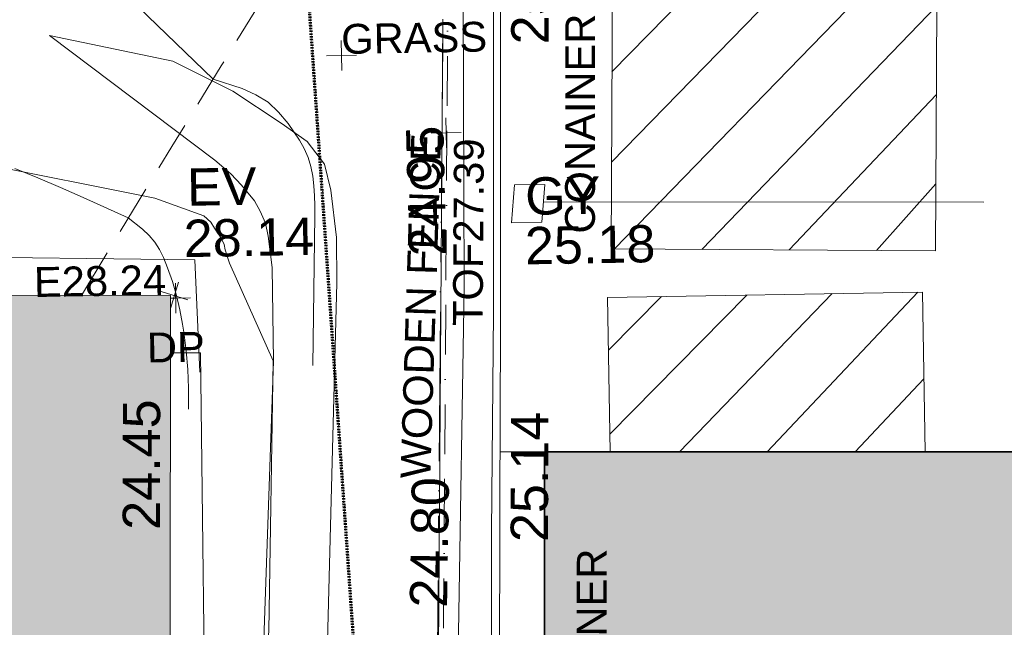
# Model space of a CAD drawing. Header units: millimetres. Extents: x -287732 to 520720, y -103372 to 287754.
# Tile 89 of 256: x -25973 to -16074, y -54177 to -48068. Entities that reach past the tile are written whole.
import ezdxf

# ---------------------------------------------------------------- set-up
doc = ezdxf.new("R2010")
doc.units = ezdxf.units.MM
for name, pattern in [('Dash 1_5mm', [3, 1.5, -1.5]), ('IMPORT-BORDER _5_', [1750, 500, -250, 500, -250, 0, -250]), ('IMPORT-DASHED _2_', [750, 500, -250]), ('IMPORT-UG_ELEC_STREET LIGHTING_QLB2 _2_', [2700, 1500, -300.0000000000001, 0, -250, 150, -300.0000000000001, 0, -200])]:
    doc.linetypes.add(name, pattern=pattern)
for name, color, linetype, lineweight, true_color in [('00_TOPO_EAVE', 7, 'Continuous', 9, 0x666666), ('00_TOPO_FENCE_2D', 7, 'Continuous', 9, 0x3f7f4f), ('00_TOPO_WALL', 7, 'Continuous', 9, 0x7c00a5), ('00_UAV_BUILDING_OUTLINE', 5, 'Continuous', 9, 0x0000ff), ('00_UAV_CONCRETE', 9, 'Continuous', 9, 0x808080), ('00_UAV_FENCE_2D', 7, 'Continuous', 9, 0x264c2f), ('00_UAV_FORM_LINES', 7, 'Continuous', 9, 0x666666), ('00_UAV_ROAD_MARKING_WHITE_CONTINUOUS', 7, 'Continuous', 9, 0x999999), ('00_UAV_SERV_GULLY', 7, 'Continuous', 9, 0x5252a5), ('00_UAV_WALL', 7, 'Continuous', 9, 0x7c00a5), ('01_DTM_CONTOUR_MNR', 7, 'Continuous', 9, 0xa5a552), ('12333-PUM-2D-U-0001-C01 - Rev2_REVIT IMPORT_dwg', 7, 'Continuous', 9, 0x767676), ('A_RHA_Line', 7, 'Continuous', 9, 0x00a600), ('CONTAINER', 7, 'Continuous', 9, 0x0000a5), ('CONTAINER_TXT', 7, 'Continuous', 9, 0x0000a5), ('CONTOURS_INDEX', 4, 'Continuous', 9, 0x00ffff), ('CONTOURS_MINOR', 7, 'Continuous', 9, 0x00a5a5), ('DOWNPIPE_TXT', 7, 'Continuous', 9, 0x7fbfff), ('EAVE', 3, 'Continuous', 9, 0x00ff00), ('EAVE_LVL', 3, 'Continuous', 9, 0x00ff00), ('FENCE', 7, 'IMPORT-BORDER _5_', 9, 0xa55200), ('FENCE_TXT', 7, 'Continuous', 9, 0xa55200), ('HATCHING', 4, 'Continuous', 9, 0x00ffff), ('PUM-ELECTRIC-SL-QLB2', 7, 'IMPORT-UG_ELEC_STREET LIGHTING_QLB2 _2_', 9, 0xff7f7f), ('TOP_OF_FENCE_LEVEL', 7, 'Continuous', 9, 0xa500a5), ('TOP_OF_FENCE_LEVEL_TXT', 7, 'Continuous', 9, 0xa500a5)]:
    doc.layers.add(name, color=color, linetype=linetype, lineweight=lineweight, true_color=true_color)
for name, color, linetype, lineweight in [('00_TOPO_SURFACE', 7, 'Continuous', 9), ('A_RHA_Detail', 7, 'Continuous', 9), ('CHANGE_OF_SURFACE', 7, 'IMPORT-DASHED _2_', 9), ('Text', 7, 'Continuous', 9), ('TEXT_TXT', 7, 'Continuous', 9)]:
    doc.layers.add(name, color=color, linetype=linetype, lineweight=lineweight)
doc.styles.add('Arial_3', font='arial.ttf', dxfattribs={"height": 299.9999999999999})
doc.styles.add('Swis721 Lt BT_2', font='swissl.ttf', dxfattribs={"height": 375})
pattern_1 = [(45, (-537532529.603, -725615860.767), (-441.9417382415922, 441.9417382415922), [])]

# ---------------------------------------------------------------- blocks, each defined once
blk = doc.blocks.new('12333-PUM-2D-U-0001-C01 - Rev2_REVIT IMPORT_dwg_MSL_Eaves_SYM_1-V22-Site Location Plan Proposed')
at = {"layer": '00_TOPO_EAVE', "color": 254, "true_color": 0xcccccc}
for p, q in [((-111.0279323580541, -341.0383810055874), (116.0873754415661, 356.5791934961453)), ((356.5791934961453, -116.0873754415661), (-356.5791934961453, 116.0873754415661))]:
    blk.add_line(p, q, dxfattribs=at)
blk = doc.blocks.new('12333-PUM-2D-U-0001-C01 - Rev2_REVIT IMPORT_dwg_MGS62954_T2_Galway_ITM_3d_Rev1-2077680-Site Location Plan Proposed')
at = {"layer": '00_TOPO_FENCE_2D', "color": 254, "true_color": 0xcccccc, "flags": 128}
blk.add_lwpolyline([(533902948.7438098, 725542172.8002026), (533900153.5282566, 725542340.329408), (533899753.0120585, 725520459.3475239), (533893723.5134206, 725520593.1679102), (533893691.0967346, 725519041.971383), (533893689.6295341, 725518971.7632015), (533893631.0029881, 725516166.377903), (533882627.5718876, 725516344.970739), (533882619.3324398, 725516345.1044707), (533880070.9828296, 725516386.4658406), (533879974.9136089, 725510994.8760719), (533879974.3213546, 725510961.6376125), (533879864.3060461, 725504787.3665131)], dxfattribs=at)
at = {"layer": '00_TOPO_SURFACE', "color": 254, "true_color": 0xcccccc, "flags": 128}
blk.add_lwpolyline([(533865060.0000002, 725512080), (533865060.2829556, 725511813.0057487), (533865050.0000001, 725510240.0000001), (533865020.0000001, 725507710.0000001), (533865040.0000001, 725507000.0000001), (533865550.0000001, 725506970.0000001), (533865700.0000001, 725505550.0000001), (533869930.0000002, 725505470.0000001), (533874150.0000001, 725505450.0000002), (533876870.0000001, 725505370.0000001), (533876900.0000001, 725504240)], dxfattribs=at)
at = {"layer": '00_TOPO_WALL', "color": 254, "true_color": 0xcccccc, "flags": 128}
blk.add_lwpolyline([(533879572.4470077, 725505043.369249), (533879628.5584332, 725508962.1696302), (533879662.7822384, 725511195.4342175), (533879715.0807169, 725514557.5759838), (533879742.880222, 725516735.1977768), (533880152.9825587, 725516729.5628747), (533880211.8899742, 725516728.7534729), (533882486.2001281, 725516697.5039197), (533883009.0990509, 725516683.993104), (533883115.9435996, 725516681.2324234), (533884849.2400737, 725516636.0838397), (533888463.7780115, 725516577.4089377), (533893344.6510323, 725516496.2617567), (533893394.9150465, 725518205.8596152), (533893415.0181167, 725519690.1822386), (533893428.5374726, 725520688.298965), (533893423.7800471, 725520895.8861896), (533894657.7046306, 725520875.2225811), (533895324.9494088, 725520858.753671)], dxfattribs=at)
at = {"layer": '00_UAV_CONCRETE', "color": 254, "true_color": 0xcccccc, "flags": 128}
blk.add_lwpolyline([(533876609.1187353, 725504440.005026), (533876909.2678877, 725504434.5375907), (533876885.9027221, 725499737.2406384), (533876883.2678877, 725499207.5375907), (533876824.2678877, 725496914.5375907), (533876466.2028123, 725496915.4716735)], dxfattribs=at)
at = {"layer": '00_UAV_FENCE_2D', "color": 254, "true_color": 0xcccccc, "flags": 128}
blk.add_lwpolyline([(533879864.3060461, 725504787.3665131), (533879804.2678877, 725502583.5375907), (533879734.2678877, 725498150.5375906), (533879714.2678878, 725495754.5375907)], dxfattribs=at)
at = {"layer": '00_UAV_FORM_LINES', "color": 254, "true_color": 0xcccccc, "flags": 128}
for points in [[(533875449.9865003, 725507652.0060002), (533876683.3015002, 725507372.1725004), (533877283.3015001, 725507060.1725004), (533877763.3015001, 725506730.1725004), (533878019.3015002, 725506541.1725004), (533878191.3015003, 725506310.1725004), (533878249.3015002, 725506048.1725004), (533878299.3015001, 725505571.1725003), (533878292.3015001, 725505115.1725003), (533878136.3015002, 725501513.1725), (533878010.3015001, 725497587.1725004), (533878064.9865002, 725496901.0060002), (533878234.9865002, 725494663.0060002), (533878421.9865002, 725493524.0060002), (533878529.9865003, 725492988.0060003), (533878731.9865001, 725492715.0060003), (533878981.9865, 725492540.0060003), (533879405.9865002, 725492390.0060003), (533880142.9865001, 725492253.0060002), (533880155.7577042, 725492251.2414801)], [(533877287.6327338, 725495639.236725), (533877353.5495001, 725498643.014), (533877503.5495, 725501637.0139999), (533877642.5495001, 725504338.0139999), (533877647.5495002, 725505278.014), (533877612.5495001, 725505595.0140002), (533877586.5495, 725505726.014), (533877535.5495001, 725505848.0140002), (533877481.5495001, 725505952.014), (533877353.5495001, 725506111.014), (533877247.5495001, 725506228.0140002), (533877089.5495, 725506369.014), (533875449.9865001, 725507652.006)]]:
    blk.add_lwpolyline(points, dxfattribs=at)
at = {"layer": '00_UAV_ROAD_MARKING_WHITE_CONTINUOUS', "color": 254, "true_color": 0xcccccc}
for p, q in [((533884813.2678876, 725505811.5375909), (533880384.6390681, 725505891.4587064)), ((533879905.1363698, 725503386.1259271), (533880349.9814034, 725503378.3097664))]:
    blk.add_line(p, q, dxfattribs=at)
at = {"layer": '00_UAV_SERV_GULLY', "color": 254, "true_color": 0xcccccc}
for p, q in [((533880060.0000002, 725505686.4000002), (533880098.1000001, 725506067.4000002)), ((533880098.1000001, 725506067.4000002), (533880402.9000001, 725506067.4000002)), ((533880402.9000001, 725506067.4000002), (533880364.8000002, 725505686.4000002)), ((533880060.0000002, 725505686.4000002), (533880364.8000002, 725505686.4000002))]:
    blk.add_line(p, q, dxfattribs=at)
at = {"layer": '00_UAV_WALL', "color": 254, "true_color": 0xcccccc, "flags": 128}
blk.add_lwpolyline([(533880082.2289637, 725515857.2432239), (533880051.8100029, 725513975.8591763), (533880036.5495443, 725513032.0142177), (533880004.9689218, 725508976.8649198), (533880004.5495442, 725508923.0142179), (533879926.2678878, 725504396.5375909), (533879917.5119321, 725503977.8682058), (533879861.2678877, 725501288.5375909), (533879837.0257767, 725498978.6107339), (533879826.2678878, 725497953.5375907), (533879744.4277777, 725495719.4170469), (533879741.3421283, 725495649.4542991), (533879737.2678877, 725495558.5375909), (533879294.3180541, 725495566.6837332), (533879321.3567926, 725496581.1590201), (533879448.7692579, 725501361.589039), (533879455.906242, 725501574.050916), (533879572.4470077, 725505043.369249)], dxfattribs=at)
at = {"layer": '01_DTM_CONTOUR_MNR', "color": 254, "true_color": 0xcccccc, "flags": 128}
blk.add_lwpolyline([(533876463.8426047, 725496791.2065678), (533876470.0000001, 725496790.0000002), (533876460.0475275, 725496396.1560696), (533876456.3228971, 725496395.2934444), (533876753.6460951, 725496464.1535616), (533876887.1428573, 725496728.5714288), (533877056.9759526, 725497683.5252792), (533877190.1181564, 725498833.8992575), (533877440.0000004, 725500520.0000002), (533877550.526316, 725501629.7368425), (533877640.0000001, 725504340.0000001), (533877216.4964287, 725505330.0196428), (533877178.4378533, 725505465.8658195), (533877167.8260871, 725505518.9130435), (533877146.6829776, 725505568.2206409), (533877122.845448, 725505610.4104261), (533877073.7195124, 725505684.0675815), (533877036.8952457, 725505747.7102929), (533876967.256026, 725505812.0728449), (533876479.0514932, 725505997.720138), (533874701.0262182, 725506382.5059073)], dxfattribs=at)
at = {"xscale": 0.375, "yscale": 0.375, "zscale": 0.375}
blk.add_blockref('12333-PUM-2D-U-0001-C01 - Rev2_REVIT IMPORT_dwg_MSL_Eaves_SYM_1-V22-Site Location Plan Proposed', (533876659.2149742, 725505013.3542436), dxfattribs=at)
at = {"layer": '00_TOPO_EAVE', "char_height": 375, "attachment_point": 1, "line_spacing_factor": 1.005061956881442, "style": 'Swis721 Lt BT_2'}
for s, insert, width in [('EV', (533876803.885453, 725506289.406524), 736.078940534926), ('28.14', (533876762.0636193, 725505773.9231027), 1495.902363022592)]:
    blk.add_mtext(s, dxfattribs=dict(at, insert=insert, width=width))
at = {"layer": '00_TOPO_WALL', "color": 251, "true_color": 0x666666, "insert": (533879025.3143741, 725505365.1583904), "char_height": 375, "width": 1495.902363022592, "attachment_point": 1, "rotation": 90.42466843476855, "line_spacing_factor": 1.005061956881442, "style": 'Swis721 Lt BT_2'}
blk.add_mtext('24.95', dxfattribs=at)
at = {"layer": '00_UAV_BUILDING_OUTLINE', "color": 251, "true_color": 0x666666, "insert": (533876097.309734, 725502669.6517162), "char_height": 375, "width": 1495.902363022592, "attachment_point": 1, "rotation": 88.9118933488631, "line_spacing_factor": 1.005061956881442, "style": 'Swis721 Lt BT_2'}
blk.add_mtext('24.45', dxfattribs=at)
at = {"layer": '00_UAV_SERV_GULLY', "color": 251, "true_color": 0x666666, "char_height": 375, "attachment_point": 1, "line_spacing_factor": 1.005061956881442, "style": 'Swis721 Lt BT_2'}
for s, insert, width in [('GY', (533880201.7503634, 725506138.9437646), 821.5590755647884), ('25.18', (533880191.154386, 725505641.2570455), 1495.902363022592)]:
    blk.add_mtext(s, dxfattribs=dict(at, insert=insert, width=width))
at = {"layer": '00_UAV_WALL', "color": 251, "true_color": 0x666666, "char_height": 375, "width": 1495.902363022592, "attachment_point": 1, "line_spacing_factor": 1.005061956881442, "style": 'Swis721 Lt BT_2'}
for s, insert, rotation in [('25.18', (533880088.7597146, 725507480.0852641), 89.03854434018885), ('25.14', (533879995.0775098, 725502478.7190335), 88.80190384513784), ('24.80', (533878969.3490336, 725501840.5362768), 88.07605313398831)]:
    blk.add_mtext(s, dxfattribs=dict(at, insert=insert, rotation=rotation))
blk = doc.blocks.new('12333-PUM-2D-U-0001-C01 - Rev2_REVIT IMPORT_dwg_SPOT-2077713-Site Location Plan Proposed')
at = {"layer": 'Text', "color": 253, "true_color": 0xaaaaaa}
for p, q in [((0, 500.0000000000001), (0, -500.0000000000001)), ((-500.0000000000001, 0), (500.0000000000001, 0))]:
    blk.add_line(p, q, dxfattribs=at)
blk = doc.blocks.new('12333-PUM-2D-U-0001-C01 - Rev2_REVIT IMPORT_dwg_SPOT-2077724-Site Location Plan Proposed')
at = {"layer": 'TOP_OF_FENCE_LEVEL', "color": 254, "true_color": 0xe1aae1}
for p, q in [((0, 500.0000000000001), (0, -500.0000000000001)), ((-500.0000000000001, 0), (500.0000000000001, 0))]:
    blk.add_line(p, q, dxfattribs=at)
blk = doc.blocks.new('12333-PUM-2D-U-0001-C01 - Rev2_REVIT IMPORT_dwg_SPOT-V239-Site Location Plan Proposed')
at = {"layer": 'EAVE_LVL', "color": 81, "true_color": 0xaaffaa}
for p, q in [((0, 500.0000000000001), (0, -500.0000000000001)), ((-168.447417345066, 0), (500.0000000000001, 0))]:
    blk.add_line(p, q, dxfattribs=at)
blk = doc.blocks.new('12333-PUM-2D-U-0001-C01 - Rev2_REVIT IMPORT_dwg-1620468-Site Location Plan Proposed')
at = {"layer": 'HATCHING', "true_color": 0xaaffff}
h = blk.add_hatch(dxfattribs=at)
h.set_pattern_fill('FP_16', color=131, style=0, pattern_type=2)
h.set_pattern_definition(pattern_1)
h.paths.add_polyline_path([(243237.1246580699, -110522.1197558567), (243377.2859310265, -104378.3839680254), (240116.5899595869, -104303.995466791), (239976.4286867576, -110447.7312547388), (243210.405462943, -110521.5101924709)])
h = blk.add_hatch(dxfattribs=at)
h.set_pattern_fill('FP_16', color=131, style=0, pattern_type=2)
h.set_pattern_definition(pattern_1)
h.paths.add_polyline_path([(243099.4540096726, -112542.8839932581), (243099.4540096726, -110935.1317010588), (239933.0290948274, -110935.1317010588), (239933.029094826, -112487.6138407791)])
at = {"layer": 'CHANGE_OF_SURFACE', "color": 253, "true_color": 0xaaaaaa, "flags": 128}
blk.add_lwpolyline([(234643.5364143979, -110821.2172150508), (235579.7900813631, -109341.4738620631), (236090.2877113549, -108540.1029731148), (236968.9164408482, -107160.8458622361), (238407.484381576, -107404.9568613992)], dxfattribs=at)
at = {"layer": 'CONTAINER', "color": 9, "true_color": 0xaaaae1}
blk.add_line((239933.0290948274, -110935.1317010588), (239933.0290948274, -112487.6138407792), dxfattribs=at)
at = {"layer": 'CONTAINER', "color": 9, "true_color": 0xaaaae1, "flags": 128}
blk.add_lwpolyline([(240116.5899595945, -104303.9954667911), (239976.4286867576, -110447.7312547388), (243237.1246580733, -110522.1197558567), (243377.2859310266, -104378.3839680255)], close=True, dxfattribs=at)
blk.add_lwpolyline([(243099.4540096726, -112542.8839932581), (243099.4540096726, -110935.1317010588), (239933.0290948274, -110935.1317010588)], dxfattribs=at)
at = {"layer": 'CONTOURS_INDEX', "color": 131, "true_color": 0xaaffff, "flags": 128}
blk.add_lwpolyline([(237807.7914833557, -118330.7670647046), (238039.2603074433, -118398.1209091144), (238075.1733171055, -118368.6831623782), (238327.0190584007, -108108.3568545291)], dxfattribs=at)
at = {"layer": 'CONTOURS_MINOR', "color": 254, "true_color": 0xaae1e1, "flags": 128}
for points in [[(235701.3599848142, -111983.2504834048), (235702.0912005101, -111962.4425970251), (235704.0414640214, -111773.9867316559), (235699.7868642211, -111585.824971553), (235686.2249693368, -111398.1043690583), (235666.4582111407, -111210.677871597), (235655.7355152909, -111128.5676187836), (235631.7428614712, -110983.6376524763), (235601.2775239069, -110840.3163446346), (235561.1031604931, -110699.4080246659), (235514.4561139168, -110560.108363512), (235475.5534268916, -110455.9133854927), (235437.3958698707, -110374.2529111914), (235391.6163732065, -110298.0333138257), (235334.4039665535, -110229.9750307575), (235269.5696197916, -110167.357624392), (235127.7914835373, -110050.7670646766), (234677.9640361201, -109837.9476901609), (234452.1679836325, -109733.5546511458), (234225.1963454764, -109631.8485289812), (233996.4613267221, -109534.1727832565)], [(236958.1247202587, -111565.4670051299), (237004.5478247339, -110058.9459990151), (237005.6271647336, -109959.9130593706), (237004.0834674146, -109860.9732663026), (236998.6052133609, -109762.1731936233), (236990.5039214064, -109663.4662677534), (236973.6263660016, -109567.2255023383), (236948.0942210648, -109474.0334714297), (236909.5801917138, -109385.4145425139), (236862.4115728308, -109299.844347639), (236751.9627145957, -109129.6308110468), (236658.9245392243, -109013.7098442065), (236553.9989320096, -108912.918870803), (236431.2421773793, -108834.8228887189), (236296.5979909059, -108771.8569005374), (236007.791483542, -108670.7670644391), (235359.0012985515, -108027.6115728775), (235040.7070211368, -107700.5730315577), (234730.5230692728, -107366.2749959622), (234432.504606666, -107021.0877186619), (234142.5964698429, -106668.6409467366), (233702.0348097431, -106113.0515040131)]]:
    blk.add_lwpolyline(points, dxfattribs=at)
at = {"layer": 'EAVE', "color": 81, "true_color": 0xaaffaa}
blk.add_line((235590.4256228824, -110865.6053022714), (235539.9120628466, -110864.51727735), dxfattribs=at)
at = {"layer": 'FENCE', "color": 9, "true_color": 0xe1c5aa, "flags": 128}
blk.add_lwpolyline([(238123.9507297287, -118479.0530130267), (238376.3469187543, -108039.0288378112), (238628.7431074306, -102899.3246285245), (238835.2490800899, -100031.186118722), (249458.834119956, -100857.2100097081)], dxfattribs=at)
at = {"layer": 'PUM-ELECTRIC-SL-QLB2', "color": 254, "true_color": 0xffd4d4, "flags": 128}
blk.add_lwpolyline([(258140.1651257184, -112114.3102688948), (258577.3501528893, -107819.356178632), (259215.3501529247, -99924.35617861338), (253370.3501528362, -99103.35617861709), (241433.3501529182, -98776.35617868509), (241121.3501528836, -99052.35617863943), (238439.3501528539, -103803.356178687), (238131.6102505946, -115576.9161901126)], dxfattribs=at)
blk.add_blockref('12333-PUM-2D-U-0001-C01 - Rev2_REVIT IMPORT_dwg_MGS62954_T2_Galway_ITM_3d_Rev1-2077680-Site Location Plan Proposed', (-533641079.6498471, -725615854.3561786))
at = {"xscale": 0.3, "yscale": 0.3, "zscale": 0.3}
for name, p in [('12333-PUM-2D-U-0001-C01 - Rev2_REVIT IMPORT_dwg_SPOT-2077713-Site Location Plan Proposed', (237300.6596884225, -108456.0618303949)), ('12333-PUM-2D-U-0001-C01 - Rev2_REVIT IMPORT_dwg_SPOT-2077724-Site Location Plan Proposed', (238339.2218460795, -109252.063622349)), ('12333-PUM-2D-U-0001-C01 - Rev2_REVIT IMPORT_dwg_SPOT-V239-Site Location Plan Proposed', (235590.4256228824, -110865.6053022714))]:
    blk.add_blockref(name, p, dxfattribs=at)
at = {"layer": 'CONTAINER_TXT', "char_height": 299.9999999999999, "width": 2637.10076818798, "attachment_point": 1, "rotation": 88.93343500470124, "line_spacing_factor": 0.9417779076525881, "style": 'Arial_3'}
for insert in [(239516.8261474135, -110285.5609016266), (239538.648704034, -115664.6923775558)]:
    blk.add_mtext('CONAINER', dxfattribs=dict(at, insert=insert))
at = {"layer": 'DOWNPIPE_TXT', "insert": (235293.1162511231, -111208.3315536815), "char_height": 299.9999999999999, "width": 694.1671938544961, "attachment_point": 1, "line_spacing_factor": 0.9417779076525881, "style": 'Arial_3'}
blk.add_mtext('DP', dxfattribs=at)
at = {"layer": 'EAVE_LVL', "insert": (234168.7888749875, -110530.0264339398), "char_height": 299.9999999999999, "width": 1590.340713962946, "attachment_point": 1, "line_spacing_factor": 0.9417779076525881, "style": 'Arial_3'}
blk.add_mtext('E28.24', dxfattribs=at)
at = {"layer": 'FENCE_TXT', "insert": (237819.1712778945, -112713.1958161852), "char_height": 299.9999999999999, "width": 4135.620424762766, "attachment_point": 1, "rotation": 87.18862937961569, "line_spacing_factor": 0.9417779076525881, "style": 'Arial_3'}
blk.add_mtext('WOODEN FENCE', dxfattribs=at)
at = {"layer": 'TEXT_TXT', "insert": (237300.6596884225, -108141.050735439), "char_height": 299.9999999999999, "width": 1751.945774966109, "attachment_point": 1, "line_spacing_factor": 0.9417779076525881, "style": 'Arial_3'}
blk.add_mtext('GRASS', dxfattribs=at)
at = {"layer": 'TOP_OF_FENCE_LEVEL_TXT', "insert": (238372.2721330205, -111194.0702549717), "char_height": 299.9999999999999, "width": 2255.125169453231, "attachment_point": 1, "rotation": 88.61509759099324, "line_spacing_factor": 0.9417779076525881, "style": 'Arial_3'}
blk.add_mtext('TOF27.39', dxfattribs=at)

msp = doc.modelspace()

# ---------------------------------------------------------------- hatches: boundary and pattern name
at = {"layer": 'A_RHA_Detail', "true_color": 0xc0c0c0}
h = msp.add_hatch(color=9, dxfattribs=at)
h.paths.add_polyline_path([(-80880.60083809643, -68502.79057078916), (-80400.865924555, -68483.41509113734), (-80400.865924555, -62984.64684185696), (-24474.85765177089, -63009.32043784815), (-24456.14471271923, -50840.30023858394), (-36622.55041039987, -50831.65104353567), (-36622.55041039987, -44228.57792613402), (-50959.0526582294, -44218.38599194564), (-50959.0526582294, -42573.78171514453), (-54563.9325804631, -42571.21897729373), (-54565.69773352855, -45054.17447474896), (-92408.82109321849, -45027.27149621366), (-92411.78875845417, -49201.74309222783), (-100061.9988811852, -49201.74309222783), (-100052.2214449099, -64852.82557838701), (-86120.90825229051, -64852.82557838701), (-86092.1662649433, -62957.90041523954), (-84861.10047608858, -62957.90041523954), (-84854.79052929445, -68240.109737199), (-80870.60226892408, -68240.10973722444)])
h.paths.add_polyline_path([(-137238.9269902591, -68461.9384092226), (-132719.7426408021, -68433.0633692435), (-132847.0731201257, -62850.04282283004), (-130454.6837966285, -62916.63108078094), (-130498.2830220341, -61355.85393642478), (-117581.136331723, -61423.42893438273), (-117492.3908565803, -49183.91309190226), (-125136.5200282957, -49178.47881952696), (-125133.572703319, -45032.61887136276), (-163007.1824077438, -45005.6942194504), (-163007.1824076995, -44090.2963411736), (-163123.8521269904, -44090.21339942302), (-163122.6389897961, -42383.75184302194), (-166563.8543419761, -42383.75184298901), (-166565.034908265, -44044.39824208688), (-193158.4656786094, -44025.49275805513), (-193195.152889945, -62863.65652504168), (-137269.7106414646, -62916.63108078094), (-137254.3708868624, -65679.90523788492)])
h.paths.add_polyline_path([(120310.9497607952, -32334.28230164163), (120312.4652266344, -31610.73011961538), (133451.2244789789, -31638.24899384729), (133469.2230092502, -19717.98315780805), (121295.7536929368, -19692.48606430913), (121319.8434528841, -8190.941560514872), (112277.0825930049, -8172.001674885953), (112263.1770823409, -14811.1234547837), (78285.85310969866, -14739.95861438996), (78292.82277619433, -8167.077575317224), (75241.99098605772, -8160.673431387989), (69355.76844233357, -8152.931592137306), (69353.6659720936, -9156.74635762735), (68372.60878945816, -9154.691552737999), (68372.60878945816, -13705.52853215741), (69333.7233474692, -13707.54156770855), (69325.07112547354, -16249.53369228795), (66623.4489111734, -16249.53369228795), (66619.79243935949, -17995.29925530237), (65989.07757494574, -17995.2992552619), (65985.44262772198, -19730.78799483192), (57152.23993377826, -19712.28702421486), (57127.42535098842, -31559.89463417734), (70277.87165424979, -31587.43801817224), (70277.87165431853, -32271.7414715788), (78263.96947909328, -32285.12944888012), (78266.62661740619, -31019.79372153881), (112335.8856506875, -31091.15111860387), (112335.8856506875, -32317.57330553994), (119781.4233959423, -32333.17321913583)])
h.paths.add_polyline_path([(7503.717409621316, -1791.439263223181), (15482.43097392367, -674.0213231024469), (15484.0826588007, 148.1327206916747), (56188.28042539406, 205.5276654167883), (56155.84326007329, 14338.3166313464), (18016.62665935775, 14236.48149539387), (17967.9025208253, 34313.18372071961), (21727.10644863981, 34324.0692624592), (21708.90974962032, 40608.10218321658), (18009.66447159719, 40608.10218321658), (17995.54603706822, 45483.75063442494), (9770.084204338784, 45420.6329473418), (3966.213879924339, 45446.76585222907), (3984.771235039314, 14176.56786832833), (1023.062455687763, 14176.56786837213), (-276.5134647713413, 14190.52623461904), (-231.6790044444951, 5968.135265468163), (-226.4491536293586, 193.7444677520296), (553.0869992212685, 183.4716499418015), (7477.609307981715, 143.2867586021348), (7488.638446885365, -674.0213231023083)])
h.paths.add_polyline_path([(77755.59663317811, 53.47451145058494), (77729.51881611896, 1699.844979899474), (94464.47132486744, 1659.976083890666), (94606.37913471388, 17991.390236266), (88810.4190114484, 18015.03260816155), (88799.89418497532, 14436.74271609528), (69413.88950349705, 14457.8773889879), (69377.35724448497, 99.62816357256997), (75241.99098605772, 67.32134432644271)])
h.paths.add_polyline_path([(61252.12079701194, 46453.95617366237), (105774.7348988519, 46472.68783506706), (105768.2642198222, 61852.61234306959), (92285.13876309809, 61852.61234306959), (92308.59670399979, 65784.30757140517), (96107.4668000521, 65767.60445243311), (96059.68081117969, 75209.20847378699), (101084.8427276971, 75071.88872764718), (104988.0046543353, 74765.36560406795), (108403.6894220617, 74363.8408943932), (112009.2703903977, 73787.25420861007), (115645.3524815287, 73049.69667206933), (116890.8108051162, 72761.69136252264), (120208.9929833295, 71893.18353872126), (120865.241739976, 71703.68484519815), (124135.6329506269, 70669.67317906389), (127435.6253142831, 69480.50055823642), (127820.4368670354, 69394.93141813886), (128274.3081769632, 69331.69585753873), (128731.8791144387, 69306.66104516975), (129189.9401488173, 69320.00258290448), (129645.2782985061, 69371.62688826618), (130094.6997111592, 69461.17185603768), (130535.0520071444, 69588.00939074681), (130963.246434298, 69751.24981927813), (131376.2795165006, 69949.74812590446), (131771.2541232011, 70182.11198903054), (132162.5575600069, 70460.5404660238), (132496.0921583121, 70741.69081113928), (132820.871367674, 71064.98072578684), (133117.4593294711, 71414.31364272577), (133383.77568926, 71787.23923950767), (133616.5473239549, 72178.5372844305), (133817.1647262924, 72590.54524898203), (133982.6025969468, 73017.89547513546), (134111.7005086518, 73457.59040801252), (134203.5529320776, 73906.54590458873), (134257.5155883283, 74361.61286216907), (134272.5462649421, 74819.5993153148), (134250.5259875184, 75277.29281745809), (134189.6227572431, 75731.48297747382), (134090.9274700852, 76178.98397757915), (133955.1324028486, 76616.65691993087), (133783.1900598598, 77041.43184345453), (133576.3064937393, 77450.32925647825), (133335.932843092, 77840.48103920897), (133063.7551572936, 78209.15055532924), (132761.6825665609, 78553.75185442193), (132431.8338935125, 78871.8678050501), (132076.5227905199, 79161.26705197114), (131698.2415080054, 79419.91966861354), (131299.6434187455, 79646.01139197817), (131093.5942456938, 79746.34209763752), (132146.0467355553, 83110.22226145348), (122787.7632953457, 86282.54285518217), (121604.3555412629, 82800.3591886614), (117095.9864227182, 83870.84033785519), (116841.9598400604, 83526.35449572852), (116120.5435466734, 91221.93611972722), (110237.7341284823, 91274.27491021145), (110194.3680786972, 90435.39030214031), (104988.0046543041, 90486.49901390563), (104973.2761846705, 94309.82427956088), (103746.1314668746, 94309.8242795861), (103839.9937121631, 122852.1474271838), (96365.09202306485, 122931.9599470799), (96350.3400238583, 123952.4168585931), (104555.5505249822, 123902.1925226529), (104607.3234458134, 120248.5396156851), (125502.5015002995, 120134.1933400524), (125662.0200253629, 137657.3796882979), (114479.5865733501, 137699.2256881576), (114382.306264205, 129149.9458158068), (104644.159003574, 129187.9975073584), (104577.9931702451, 126217.3903144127), (101184.4926406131, 126159.1566967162), (101264.6166812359, 135959.2655565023), (89967.23178808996, 135988.8856164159), (89927.63362986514, 125823.6463181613), (93630.53562302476, 125840.7948842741), (93580.65688892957, 122931.9599470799), (88697.38835376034, 122904.7310126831), (88679.3898954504, 95739.09143775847), (86378.25848996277, 95739.09143775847), (86378.18187189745, 96178.1008337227), (83279.50743284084, 96200.92083327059), (83273.62493422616, 95735.74732133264), (70169.67509619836, 95733.22421950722), (70166.26842742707, 96272.07409347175), (66674.99731294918, 96257.14073655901), (66654.74538556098, 95755.71092136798), (65784.77231079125, 95755.71092136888), (65887.65094984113, 117470.630565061), (53473.3427162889, 117487.9046429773), (53434.44066309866, 98570.46349063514), (40649.41626916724, 98570.46349063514), (40610.16711559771, 94406.01479078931), (38853.82372868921, 94410.36303440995), (38848.65589191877, 89463.65332729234), (40612.46601912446, 89518.45976927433), (40665.38257362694, 86257.73741128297), (38372.19584460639, 86305.72309285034), (38369.79374539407, 76901.0507917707), (50937.9512507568, 76944.40198294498), (50922.88567286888, 74598.78180889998), (56484.9061132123, 74588.85093771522), (56484.9061132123, 75194.85181995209), (92465.4037153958, 75233.0258166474), (92645.92783662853, 71766.64845094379), (89810.55521366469, 69362.83965827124), (85313.16173974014, 69360.94750420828), (85313.16173974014, 66907.4050808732), (75210.14498263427, 66903.15451589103), (75210.14498263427, 63815.70944550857), (70819.40014309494, 63815.70999200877), (70819.21601505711, 64253.35708059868), (69456.83415683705, 64253.35708059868), (69455.7195737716, 66901.99623166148), (61303.32856759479, 66898.5668068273), (61304.56054988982, 63970.32021231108), (70500.41048208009, 63970.32021219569), (70500.4088543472, 61852.59006207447), (61245.6438848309, 61848.69637488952), (61252.03558504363, 46656.49344428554)])
h.paths.add_polyline_path([(-17153.16561239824, 48569.32684293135), (-17153.16561224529, 60770.38083685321), (-29362.88357759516, 60774.70428694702), (-29362.88357759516, 67399.20394580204), (-43507.24466814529, 67405.01911303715), (-43488.5313307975, 69093.07334175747), (-45766.41866231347, 69109.32868388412), (-45794.3462003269, 67405.01911303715), (-47272.11273194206, 67404.2124544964), (-47272.44887633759, 66454.91798908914), (-86004.56386332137, 66468.63299519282), (-86006.66970787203, 60521.58362721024), (-92662.87722510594, 60521.58362721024), (-92665.2138765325, 50184.35611932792), (-79752.0168396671, 50179.78309939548), (-79752.016597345, 48591.4932381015), (-17157.7163123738, 48569.32845417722)])
h.paths.add_polyline_path([(-201056.4185878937, 48628.75479108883), (-138377.9751621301, 48634.64535779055), (-138377.9751621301, 50133.28201003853), (-125467.710581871, 50134.49626164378), (-125468.6909603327, 60566.1903686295), (-132186.8595614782, 60565.86652591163), (-132187.4203588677, 66533.0197876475), (-170643.3098734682, 66805.61809689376), (-170643.3098732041, 67738.78475848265), (-200340.0100486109, 67488.93693764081), (-200348.7171487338, 60827.78025104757), (-201057.5650552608, 60827.71357558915), (-201056.6510294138, 51102.04313372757)])
h.paths.add_polyline_path([(-240051.5126725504, 54769.19491160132), (-239444.490259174, 54811.10754483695), (-239186.5396223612, 54841.92927608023), (-238764.8191577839, 54940.98166103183), (-238382.4735933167, 55122.46891388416), (-237990.3402229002, 55354.87497234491), (-237269.2031023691, 55936.21515020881), (-237032.4836384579, 56225.56611516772), (-236793.0039602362, 56569.31473944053), (-236554.5880578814, 57004.26389721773), (-236432.7219585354, 57267.46508908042), (-236300.081527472, 57753.26238983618), (-236250.7285154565, 58017.17885684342), (-236235.6490609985, 58516.21786804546), (-236233.2538429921, 58987.85640053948), (-236213.7029795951, 59823.48083769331), (-236363.8287855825, 59820.86038205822), (-236634.0279869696, 60698.06075827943), (-236391.9547756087, 61432.19726339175), (-236225.4740089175, 61435.10319600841), (-236201.6036569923, 62637.68779596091), (-232563.5271750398, 62639.28734435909), (-232563.5271750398, 63049.03842404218), (-232732.1945866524, 63049.15302218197), (-232860.1521277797, 63457.95890274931), (-232731.606808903, 63914.24862697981), (-232560.8209656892, 63914.24862697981), (-232515.1276847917, 70598.00033009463), (-240628.6947849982, 70598.85496273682), (-240629.7923196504, 72350.98321577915), (-246412.6011212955, 72347.36085933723), (-246412.6011212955, 70616.45923936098), (-254449.5805725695, 70618.60952619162), (-254454.637144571, 70754.06491720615), (-254469.7140363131, 73191.66276250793), (-263883.2532625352, 73267.83063688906), (-263902.4181505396, 68260.74348553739), (-263714.8217520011, 68259.82096572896), (-263552.9672900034, 67819.65434396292), (-263719.0883117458, 67392.2068408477), (-263913.6298699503, 67392.20684284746), (-263956.7001913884, 58633.76423459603), (-260181.1963171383, 58611.22607638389), (-260192.3146983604, 56354.25111579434), (-257184.684388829, 56339.46086021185), (-257213.4419957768, 57092.93866021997), (-257338.5163846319, 57093.27331223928), (-257471.0109294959, 57531.74572308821), (-257338.5163845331, 58062.22513696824), (-257203.4956297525, 58064.06881289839), (-257173.5751889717, 58598.54056692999), (-256478.2273617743, 58575.27357994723), (-256478.2273617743, 58788.51859473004), (-256013.0091299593, 58911.92701534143), (-255397.0786664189, 58780.99767617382), (-255397.0786664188, 58595.982422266), (-243809.885361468, 58585.92793201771), (-243805.3570672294, 58352.04527760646), (-243740.939469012, 57884.52572680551), (-243619.0830608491, 57421.84877545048), (-243424.3877545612, 56943.65915412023), (-243247.1437899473, 56608.24157713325), (-243003.0710579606, 56249.99021479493), (-242732.2093200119, 55932.75703082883), (-242371.7230178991, 55603.12658811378), (-242141.255125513, 55424.88676767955), (-241804.9643037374, 55216.88439822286), (-241529.4640827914, 55077.02869055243), (-241100.6275144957, 54917.18295003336), (-240836.2134980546, 54840.82833176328), (-240453.4486195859, 54788.60784130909), (-240218.9578693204, 54777.28227442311)])
h.paths.add_polyline_path([(40276.69022552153, 59895.36417752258), (40328.62676029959, 69196.9439153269), (36588.99968785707, 69217.8245910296), (36619.46637569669, 74674.25962428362), (32264.36460078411, 74687.02318924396), (32233.48293867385, 69156.26826306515), (11916.69390495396, 69269.70959686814), (11966.66200111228, 78218.75165974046), (29087.509017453, 78123.15526808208), (29143.44567205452, 88141.1370047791), (15719.348796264, 88216.09212953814), (15732.60379610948, 90589.9978889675), (4594.294101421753, 90652.19003489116), (4525.129359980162, 78265.12250449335), (10096.76365553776, 78234.01258731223), (10077.43887221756, 74773.03821910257), (4547.641142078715, 74803.91453678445), (4465.579974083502, 60107.1600234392), (19125.89094760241, 60025.30234268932), (19139.86249374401, 62527.53804644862), (31738.59196305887, 62457.19146404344), (31724.55430858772, 59943.11609815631), (38369.79364225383, 59906.01157293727)])
h.paths.add_polyline_path([(-246083.0241259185, 72334.29150213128), (-246083.0594797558, 72334.30275087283), (-246208.2905500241, 72334.29150213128)])
h.paths.add_polyline_path([(-114575.3004830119, 112178.0758695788), (-114575.3246435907, 112178.0758695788), (-114707.2752166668, 115801.5811617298)])
h.paths.add_polyline_path([(-154699.9178765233, 101760.4080976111), (-114382.050333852, 101776.0542914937), (-114382.050333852, 106926.9360164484), (-113755.641395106, 106927.1792101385), (-113757.5507412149, 111847.2721531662), (-114431.6837526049, 111847.2721531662), (-114431.8097758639, 112178.0758695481), (-114575.3004830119, 112178.0758695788), (-114578.9984943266, 121707.2390833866), (-123056.9849702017, 121707.2390833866), (-123068.8201032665, 156452.7036899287), (-119381.2340625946, 156454.1348067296), (-119381.2340625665, 160165.8597952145), (-115501.031452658, 160167.3662801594), (-115503.3750945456, 166206.5793118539), (-132411.7987151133, 166599.6604729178), (-132411.8243278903, 166665.6603411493), (-135275.0124468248, 166664.5490317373), (-135275.0124468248, 166628.1883101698), (-135911.3205076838, 166628.1944502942), (-135911.3479256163, 166352.1604668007), (-152521.1633846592, 166345.7146753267), (-152518.3680955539, 159142.6836790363), (-150699.3133726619, 159117.9265656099), (-150758.5477087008, 122560.691203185), (-151059.2005266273, 122560.691203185), (-151061.0981347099, 121302.4374932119), (-154138.3148337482, 121372.6012653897), (-154138.3148337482, 121865.1834517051), (-154704.3888425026, 121867.2611370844), (-154688.5451973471, 119352.3937021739), (-154745.5933227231, 119352.3715636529), (-154745.5763474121, 118722.1532660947), (-160794.1544526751, 118748.7442832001), (-160794.1544526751, 119410.5425977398), (-163852.1622693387, 119422.408321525), (-163855.0715294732, 118762.2003111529), (-167568.6765459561, 118778.5256058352), (-166634.6619849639, 124395.1277019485), (-166930.050559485, 124500.0918161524), (-167568.6765459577, 124707.6250903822), (-168028.2173235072, 124841.3808647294), (-168630.5006276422, 124991.3056740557), (-169238.2056069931, 125117.4693074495), (-169850.3952285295, 125219.6772876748), (-170466.1255403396, 125297.7720169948), (-171089.11025998, 125351.8553033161), (-171704.4065937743, 125381.1774255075), (-172325.0479971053, 125386.3595015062), (-172782.2248668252, 125374.5832362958), (-173401.7764235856, 125337.4554476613), (-174109.844898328, 125263.4341236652), (-174634.1213722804, 125190.4100126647), (-175245.0145766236, 125080.719099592), (-176047.1958093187, 124895.7675260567), (-176665.4852587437, 124724.7228134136), (-177045.3001228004, 124609.1129151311), (-177631.5127792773, 124405.2077276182), (-176665.4852586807, 118818.5158794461), (-177558.9402083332, 118822.4435768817), (-177662.2853368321, 125263.4341236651), (-176365.3912351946, 126542.9270807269), (-159462.2970490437, 126319.910391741), (-157057.7396790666, 128609.0850976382), (-157060.6673204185, 136153.1661957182), (-158638.8016610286, 137740.2441626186), (-159352.3735831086, 137740.2441626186), (-161634.4140634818, 140201.1078539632), (-168727.9404945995, 140256.8191146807), (-171035.0401161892, 137942.8847305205), (-174184.1459014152, 137942.8847305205), (-176460.1167434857, 140292.2858551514), (-177341.6856934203, 140292.2858551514), (-177341.7113613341, 140358.4281613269), (-183428.5803825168, 140356.0660244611), (-185921.6385985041, 137917.4639994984), (-185921.6385985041, 131757.3091155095), (-186906.8767412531, 131756.9267733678), (-187725.3914540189, 130809.9989183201), (-187724.058890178, 127376.1828148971), (-186481.0281350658, 126304.5577463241), (-186479.4846754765, 122327.2959175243), (-185176.2828158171, 121059.4673825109), (-180304.1129154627, 121059.4673824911), (-180304.1136492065, 118802.0484409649), (-193555.3706955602, 118802.0484409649), (-193555.368699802, 133117.8341649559), (-192593.6442938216, 133118.2073819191), (-192593.6442938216, 134200.8158367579), (-192224.6284783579, 134200.9592041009), (-192225.5653014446, 136615.0101267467), (-192595.0012460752, 136615.0101267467), (-192595.4357332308, 137734.4745165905), (-193589.2709668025, 137734.4746851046), (-193589.2685988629, 147474.570583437), (-193163.2062206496, 147492.8644732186), (-192765.7252967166, 147531.087133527), (-192359.9383250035, 147589.5931622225), (-192199.8207947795, 147616.5827294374), (-191882.7548926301, 147682.9245600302), (-191568.5380070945, 147761.6632019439), (-191257.654638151, 147852.677242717), (-190828.6072909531, 148002.2045655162), (-190647.7999969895, 148070.9514233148), (-190349.7690789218, 148197.8750094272), (-190056.9509284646, 148336.4013817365), (-189769.797051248, 148486.3169427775), (-189405.3590254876, 148698.0567944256), (-189132.906026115, 148873.2749095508), (-188867.542109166, 149059.0543929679), (-188609.6764469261, 149255.1087866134), (-188354.9814055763, 149465.3525772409), (-188079.6339208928, 149713.879248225), (-187884.9836199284, 149901.8220103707), (-187545.928247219, 150265.8040604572), (-187446.29984479, 150378.3960832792), (-187241.3270201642, 150629.2310214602), (-187046.3599558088, 150887.9197697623), (-186861.6992771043, 151154.0634500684), (-186546.1373636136, 151669.829875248), (-186524.4196769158, 151707.0632450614), (-163675.2898318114, 151669.829875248), (-163687.5843045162, 148134.07679455), (-157303.6541541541, 148136.492106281), (-157303.6541541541, 155759.91501608), (-157557.4317586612, 155765.0384228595), (-157555.9168973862, 166678.0466575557), (-187009.2021991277, 166699.7464767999), (-187013.0952111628, 162054.4009359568), (-188707.17754695, 162044.5925187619), (-188705.9961892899, 155021.5333641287), (-188737.9999316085, 154650.5326604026), (-188799.0133969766, 154283.1866125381), (-188857.2045401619, 154035.4341107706), (-188966.1106131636, 153679.3368924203), (-189102.6200311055, 153332.8820747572), (-189265.8911675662, 152998.2056672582), (-189454.9174011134, 152677.371060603), (-189645.2484685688, 152421.3220123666), (-189916.9563410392, 152104.2450531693), (-190212.7041973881, 151809.4634871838), (-190530.6686598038, 151538.7947471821), (-190868.8893671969, 151293.9075915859), (-191225.281078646, 151076.3118324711), (-191597.6465194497, 150887.3490191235), (-192092.8415776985, 150682.5621956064), (-192519.2468154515, 150561.8451365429), (-192903.8930791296, 150482.240889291), (-193187.215491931, 150440.8868273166), (-193594.1866364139, 150407.1257787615), (-193594.5952989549, 151459.9895227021), (-205369.2399268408, 151455.4201247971), (-205354.4523517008, 113350.0822379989), (-207187.1580384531, 113349.3710182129), (-207184.3024929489, 105991.0636522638), (-205312.8748221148, 105991.1901500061), (-205311.2362476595, 101769.6553082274), (-175488.6451201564, 101781.2285901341), (-175488.6451201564, 110889.6985621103), (-154703.4627663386, 110897.5679794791), (-154700.2792295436, 102691.5597281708)])
h.paths.add_polyline_path([(193735.9435693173, 113047.8274774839), (208865.0938716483, 114991.0266430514), (208976.1154123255, 114126.6471160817), (216447.8967332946, 115086.3281915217), (216038.7305308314, 118271.9702413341), (232648.5073383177, 120405.3421626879), (233425.993615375, 114352.0734369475), (240632.2017567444, 115277.6440988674), (239854.8412683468, 121329.9334727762), (256406.8682407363, 123455.8879629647), (257091.7572256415, 118089.1198988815), (264572.2871227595, 119040.8180953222), (261877.8350555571, 138524.7609215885), (259178.7147038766, 138221.6086035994), (259197.3483655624, 137439.0084132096), (254686.1480587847, 136897.0007612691), (255412.6810205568, 131314.8303176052), (240852.7447969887, 129522.4514056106), (239771.0426543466, 137918.8519126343), (240649.5822431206, 138010.1984551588), (240062.3063116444, 142776.6750342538), (239165.7694642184, 142685.0143484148), (237630.9646614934, 151018.3171732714), (266172.8791088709, 154560.7889781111), (271297.1876944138, 142612.4006970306), (276531.7397502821, 144861.098714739), (274941.5029779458, 148527.9037281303), (302074.5307653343, 160134.9084326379), (300215.9323773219, 164320.1841173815), (301528.1613272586, 164907.0997989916), (300405.1237791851, 167477.8916353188), (299016.6944531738, 166945.7181824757), (295626.7488506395, 174518.754428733), (294333.0289184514, 177537.1551681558), (287288.8475947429, 174518.754428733), (289427.6893504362, 169661.0163463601), (272956.7816584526, 162557.1203578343), (271943.2187787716, 164897.4305293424), (267016.3118217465, 162764.0369715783), (268502.3094164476, 159357.0430143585), (265200.4029574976, 157946.4096681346), (226856.416695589, 153146.7821792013), (227510.3041274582, 148852.0205334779), (228280.9873165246, 141179.0007483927), (227302.3544112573, 141050.281300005), (227895.3788235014, 136433.1758633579), (228748.5501749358, 136523.8855003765), (229602.3077302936, 128023.7667641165), (217691.2359889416, 126493.8999679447), (217642.3600127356, 126874.433267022), (215138.5007311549, 126552.8357430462), (215194.9980427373, 126112.965074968), (215015.6132226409, 126089.924757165), (214840.9672575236, 127449.66446064), (192258.7012018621, 124549.1816390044), (193486.3576426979, 114991.0266430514)])
h.paths.add_polyline_path([(-78076.24187439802, 117605.5188722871), (-78076.23951902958, 117610.0871211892), (-78070.318122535, 129485.7330792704), (-74723.15926543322, 129478.385255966), (-74723.15926543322, 125435.7860624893), (-48015.64546086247, 125380.0246061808), (-47996.55031653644, 135872.5822179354), (-61198.15919578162, 135901.5630078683), (-74714.72264144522, 135923.5088764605), (-74723.6287602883, 131865.2975510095), (-78070.318122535, 131872.642169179), (-78062.97909487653, 149549.7689430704), (-58292.26570492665, 149541.5607197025), (-58292.26570491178, 148946.2407608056), (-37707.70924046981, 148937.6946533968), (-37703.30827430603, 159740.0672041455), (-44148.26955755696, 159742.7429641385), (-44148.26955755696, 162961.3319174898), (-49829.95437583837, 162961.3319174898), (-49830.92144130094, 160632.0129326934), (-78494.09026625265, 160643.9130440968), (-78494.09026625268, 161615.1537738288), (-78739.225852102, 161615.2555472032), (-78691.7919454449, 168187.9195488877), (-90844.57645036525, 168126.8149079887), (-90962.52567694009, 152686.7636277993), (-89064.97866809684, 152685.9758215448), (-89079.54115380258, 117610.0871211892), (-78374.80218507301, 117605.6428258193)])
h.paths.add_polyline_path([(69254.82576126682, 129235.9722870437), (69259.97086178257, 136167.789247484), (86068.0992678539, 136131.0235193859), (86008.66431381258, 164703.3084147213), (58789.63167882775, 164723.511581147), (58789.63167882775, 170119.2062865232), (54460.1632489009, 170122.4198087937), (54457.21717773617, 166153.279245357), (47042.2151650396, 166158.7829869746), (47041.10931533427, 164668.9097040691), (39173.27935198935, 164674.7495545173), (39172.83712618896, 164078.9539098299), (17014.87910992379, 164095.4005254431), (17002.38841206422, 147267.1142245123), (12659.63471563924, 147267.1142245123), (12653.60087534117, 139137.9291796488), (17031.41608901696, 139134.6797717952), (17024.5879174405, 129935.3194463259), (39191.34773726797, 129918.8662983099), (39191.34773726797, 129258.2867272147), (69014.0340609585, 129236.1510132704)])
h.paths.add_polyline_path([(39265.62356917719, 139467.8223435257), (33050.91021530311, 139484.1586867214), (33087.56357182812, 153427.9220784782), (39277.60130889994, 153411.6505991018), (39277.60130890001, 152830.3127277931), (43058.29603858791, 152820.3745823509), (43024.83899408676, 140092.5601633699), (39267.2657899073, 140092.5601633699)])
h.paths.add_polyline_path([(1979.548949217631, 189123.2414339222), (18699.10403225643, 189180.0465563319), (18678.46874730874, 195253.6675675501), (24349.02704561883, 195272.9334348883), (24334.96888372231, 199550.7690688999), (28829.78348974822, 199566.0403168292), (28798.3577216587, 208815.6446464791), (24334.949615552, 208806.151404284), (24333.90624841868, 209113.2475694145), (16811.59093053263, 209087.6903002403), (16806.58456499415, 208843.5909093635), (6772.293057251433, 208809.4991440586), (6797.166076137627, 201488.5780549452), (-8471.058649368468, 201436.7038490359), (-8471.058649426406, 200429.0172028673), (-11856.09020770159, 200417.5164702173), (-11823.72827009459, 190892.3684138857), (-7614.729360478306, 190906.6685966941), (-7614.729360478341, 190170.8290169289), (-4608.619189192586, 190169.2993656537), (-4608.238782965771, 190916.8832264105), (1973.379031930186, 190939.2444180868), (1977.122761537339, 189837.3456693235)])
h.paths.add_polyline_path([(-20506.22133143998, 190640.0286460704), (-20122.28942212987, 206347.1214480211), (-41550.34215551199, 207015.2557957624), (-41462.26177903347, 210449.6195896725), (-31391.41053372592, 210152.0276719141), (-31078.64493155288, 223862.5743669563), (-44305.08575743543, 224230.7972280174), (-44490.79956591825, 211865.5542346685), (-47510.12209648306, 211942.9901385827), (-47722.57925071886, 203659.0205614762), (-47076.06680548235, 203635.3001465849), (-47175.4684425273, 199531.9403872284), (-46801.21126120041, 199520.4703269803), (-46873.68175963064, 195478.5899481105), (-44600.40472248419, 195425.2559779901), (-44685.88459507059, 192243.2795180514), (-38073.99929115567, 192135.6564362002), (-38104.39995468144, 191126.972250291), (-21537.79264466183, 190668.5723412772)])
h.paths.add_polyline_path([(16801.02360973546, 195961.500137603), (9656.615133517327, 196015.1086063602), (9643.838150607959, 199513.9922857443), (11631.77992468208, 199485.8321209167), (11631.7920940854, 203322.2460456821), (16806.58456511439, 203391.4855728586), (16801.0407710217, 195984.4293109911)])
h.paths.add_polyline_path([(122084.9264926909, 200536.2570557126), (122088.1805162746, 206386.1947929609), (125211.1061638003, 206386.1947929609), (125211.1162733, 206645.8932837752), (126202.7098976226, 206645.8932838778), (126203.0204769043, 207041.0477229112), (130401.4034741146, 206979.0758390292), (130444.2691124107, 209883.280297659), (126202.8383603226, 209945.8832030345), (126203.0204769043, 214624.1281189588), (127364.791950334, 214624.1281190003), (127365.2106673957, 225380.2058567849), (126159.8599207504, 225380.2527798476), (126207.4133336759, 241475.3410923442), (119482.5411291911, 241495.8747898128), (119479.2041949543, 246182.0096278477), (109943.9121324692, 246175.2196735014), (109953.2702601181, 233033.381429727), (115000.5285021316, 233033.3814296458), (114999.579292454, 208653.4991933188), (112026.3032630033, 208653.4991933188), (112024.3519988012, 200538.6761891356), (122024.6079402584, 200536.2715596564)])
h.paths.add_polyline_path([(30087.05071580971, 200986.75440713), (38030.67179071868, 201028.6865660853), (38030.67179071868, 202922.9731660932), (38109.89531492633, 202923.3913649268), (38067.25569096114, 208827.6066631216), (38013.35839378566, 208827.6672237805), (38012.38630971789, 209012.5383931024), (30044.90685988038, 208970.480297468), (30076.83023715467, 202922.9203834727)])
h.paths.add_polyline_path([(195986.2599417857, 205661.5722736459), (202896.8751332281, 206052.0074670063), (202676.8862551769, 209945.7611691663), (195766.2710618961, 209555.3259759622)])
h.paths.add_polyline_path([(-91652.40581580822, 206392.6172135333), (-79454.24421187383, 206432.5105635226), (-79629.29258199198, 238245.6998510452), (-68904.21147484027, 238215.095164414), (-68918.55832832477, 246312.9061543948), (-68918.56040493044, 246314.0782553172), (-68756.515268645, 246312.9061543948), (-68755.20581930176, 246638.9786699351), (-79620.07671794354, 246651.3624133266), (-79606.5628449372, 247343.5411849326), (-82154.50636787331, 247318.0695596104), (-82154.50636787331, 247488.1275895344), (-91640.64698348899, 247472.5371040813), (-91638.72040628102, 246846.4753752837), (-131470.3702759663, 246641.42150215), (-131470.3702759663, 250159.5419305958), (-142857.1087886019, 250176.7939677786), (-142864.0554935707, 246220.0701029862), (-165118.8027587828, 246272.3986783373), (-165040.0492656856, 253907.936045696), (-178677.4727934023, 253929.5079730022), (-178699.5521575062, 238176.7234097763), (-138599.3373496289, 238209.4781454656), (-138548.4479938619, 206627.5237025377), (-126646.6702863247, 206572.2299428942), (-126666.6805510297, 234825.8818836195), (-124962.7180531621, 234825.9534805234), (-124969.0241559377, 234688.4891474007), (-91595.61129713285, 234664.3133306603), (-91650.87307429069, 207155.5994723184)])
h.paths.add_polyline_path([(142123.7078574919, 209113.5383730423), (152768.4446292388, 209127.3137314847), (152745.2992288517, 227012.63380935), (142100.5623961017, 226998.8584508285), (142121.8067345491, 210582.5602643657)])
h.paths.add_polyline_path([(168998.8561129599, 209274.9592350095), (169026.8416078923, 226860.3446540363), (161686.6780314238, 226876.6646907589), (161647.6783165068, 209291.3037608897), (168846.6177107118, 209275.2977201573)])
h.paths.add_polyline_path([(49761.46820719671, 218476.5678095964), (49794.00484360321, 223316.1680811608), (41274.07755982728, 223363.4010619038), (41273.58999769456, 223290.8795634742), (32187.30576796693, 223351.9666549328), (32202.10532419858, 225553.2987454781), (20081.83724695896, 225634.7833114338), (20035.26675877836, 218707.7438801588), (31566.33951793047, 218630.2204881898), (31566.12891731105, 218598.8950898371), (49750.1971391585, 218476.6435849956)])
h.paths.add_polyline_path([(162361.9830851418, 234154.05208666), (162366.6425722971, 241589.9129272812), (135261.102696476, 241630.986197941), (135249.088870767, 234197.8735112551), (160249.0277027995, 234157.4671671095)])
h.paths.add_polyline_path([(176458.8604389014, 246709.5724700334), (176516.2484477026, 252173.1529804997), (168884.2833866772, 252253.3171281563), (168934.86529241, 257068.9279575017), (164355.0504715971, 257117.0331241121), (164296.1746742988, 251511.808811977), (164416.8965511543, 251510.5407811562), (164367.8024342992, 246836.573754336), (171460.1142273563, 246762.0779818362)])
at = {"layer": 'A_RHA_Detail', "true_color": 0x3c9dff}
msp.add_hatch(color=153, dxfattribs=at).paths.add_polyline_path([(-20697.98680714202, -64591.16037194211), (-8550.517097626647, -64591.16037194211), (-8550.517097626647, -52413.49097762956), (-20698.20985627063, -52413.49097762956), (-20698.20985627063, -64591.16037194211)])

# ---------------------------------------------------------------- linework, layer by layer
at = {"layer": 'A_RHA_Line', "color": 30, "linetype": 'Dash 1_5mm', "lineweight": 70, "true_color": 0xff8000}
msp.add_line((-21789.46144400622, -66121.34774566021), (-24813.43777659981, -22876.4714450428), dxfattribs=at)
msp.add_line((-21789.46144400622, -66121.34774566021), (-24813.43777659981, -22876.4714450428), dxfattribs=at)
at = {"layer": 'A_RHA_Line', "color": 7}
for p, q in [((-24456.14471267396, -50840.30023867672), (-36622.55041038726, -50831.65104353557)), ((-24474.85765174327, -63009.3204378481), (-24456.14471267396, -50840.30023867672))]:
    msp.add_line(p, q, dxfattribs=at)
at = {"layer": 'A_RHA_Line', "color": 5, "lineweight": 35, "true_color": 0x0000ff}
for p, q in [((-8550.517097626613, -52413.49097762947), (-20698.2098562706, -52413.49097762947)), ((-20698.2098562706, -52413.49097762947), (-20698.2098562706, -64591.16037194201))]:
    msp.add_line(p, q, dxfattribs=at)

# ---------------------------------------------------------------- block references
at = {"layer": '12333-PUM-2D-U-0001-C01 - Rev2_REVIT IMPORT_dwg', "color": 254, "linetype": 'IMPORT-UG_ELEC_STREET LIGHTING_QLB2 _2_', "true_color": 0xffd4d4, "rotation": 0.9999999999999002}
msp.add_blockref('12333-PUM-2D-U-0001-C01 - Rev2_REVIT IMPORT_dwg-1620468-Site Location Plan Proposed', (-261895.0770586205, 55869.5817132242), dxfattribs=at)

doc.saveas('drawing.dxf')
